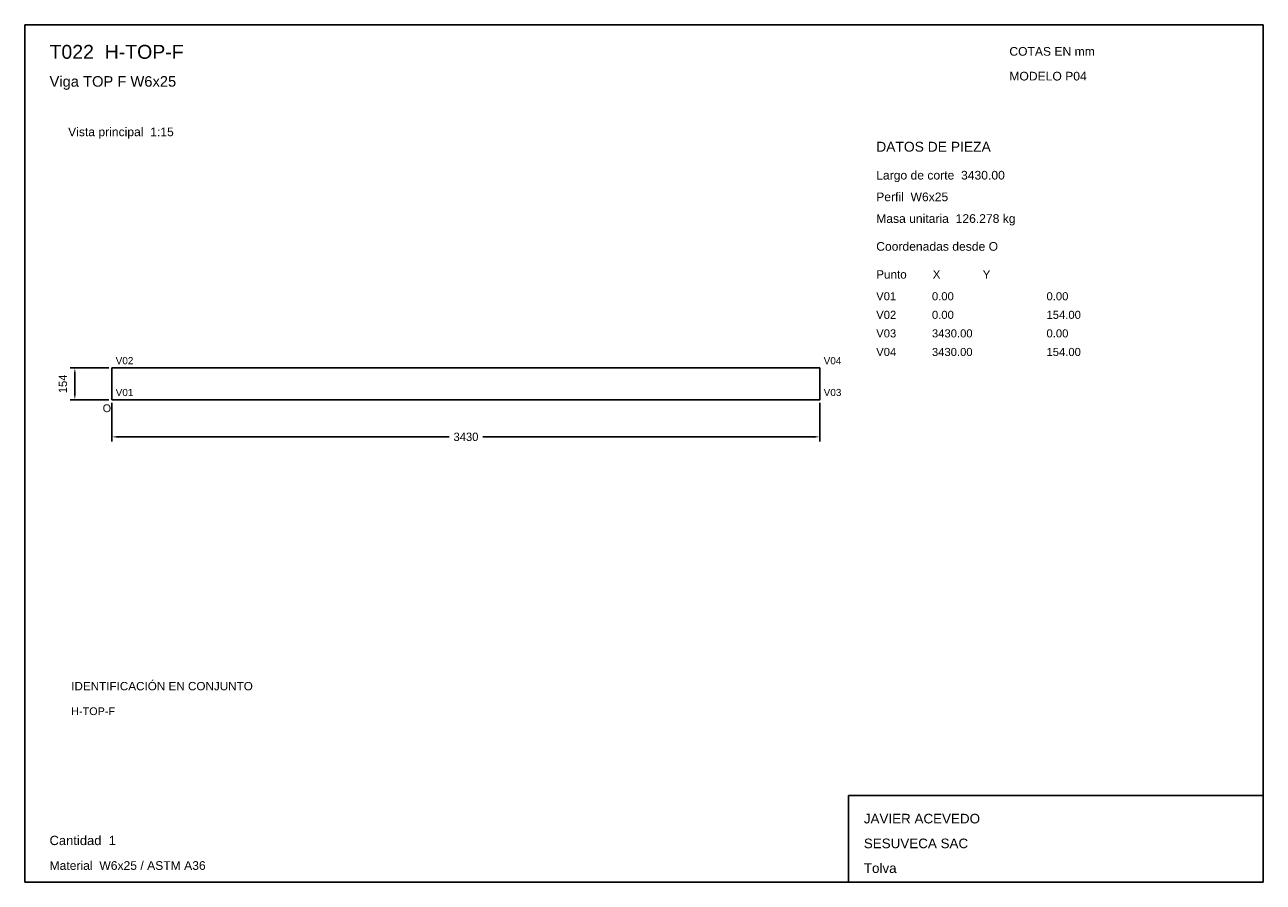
# Model space of a CAD drawing. Header units: millimetres. Extents: x 10 to 410, y 10 to 287.
import ezdxf

# ---------------------------------------------------------------- set-up
doc = ezdxf.new("R2010")
doc.units = ezdxf.units.MM
doc.styles.add('ARIAL', font='arial.ttf')
doc.dimstyles.get("Standard").update_dxf_attribs({"dimtxt": 2.5, "dimasz": 2.5, "dimexe": 1.25, "dimexo": 0.625, "dimtad": 1, "dimcen": 2.5, "dimazin": 3, "dimtfac": 1, "dimtmove": 0, "dimatfit": 3})

# ---------------------------------------------------------------- blocks, each defined once
blk = doc.blocks.new('_CLOSEDFILLED')
at = {"color": 0, "linetype": 'BYBLOCK'}
blk.add_solid([(-1, 0.16), (0, 0), (-1, -0.16)], dxfattribs=at)
blk = doc.blocks.new('*D1')
for p, q in [((38.17, 164.87), (38.17, 152.37)), ((266.83, 164.87), (266.83, 152.37)), ((40.17, 153.87), (147.1, 153.87)), ((157.9, 153.87), (264.83, 153.87))]:
    blk.add_line(p, q)
at = {"layer": 'Defpoints'}
for p in [(38.17, 165.87), (266.83, 165.87), (38.17, 153.87)]:
    blk.add_point(p, dxfattribs=at)
at = {"xscale": 2, "yscale": 2, "rotation": 180}
blk.add_blockref('_CLOSEDFILLED', (38.17, 153.87), dxfattribs=at)
at = {"xscale": 2, "yscale": 2}
blk.add_blockref('_CLOSEDFILLED', (266.83, 153.87), dxfattribs=at)
at = {"insert": (152.5, 153.87), "char_height": 2.7, "attachment_point": 5}
blk.add_mtext('3430', dxfattribs=at)
blk = doc.blocks.new('*D2')
for p, q in [((37.17, 176.13), (24.67, 176.13)), ((26.17, 167.87), (26.17, 174.13)), ((37.17, 165.87), (24.67, 165.87))]:
    blk.add_line(p, q)
at = {"layer": 'Defpoints'}
for p in [(38.17, 176.13), (26.17, 165.87), (38.17, 165.87)]:
    blk.add_point(p, dxfattribs=at)
at = {"xscale": 2, "yscale": 2}
for p, rotation in [((26.17, 176.13), 90), ((26.17, 165.87), 270)]:
    blk.add_blockref('_CLOSEDFILLED', p, dxfattribs=dict(at, rotation=rotation))
at = {"insert": (22.32, 171), "char_height": 2.7, "attachment_point": 5, "rotation": 90}
blk.add_mtext('154', dxfattribs=at)

msp = doc.modelspace()

# ---------------------------------------------------------------- linework, layer by layer
for p, q in [((410, 287), (10, 287)), ((10, 287), (10, 10)), ((410, 10), (410, 287)), ((410, 38), (276, 38)), ((276, 38), (276, 10)), ((410, 10), (410, 38)), ((10, 10), (410, 10)), ((276, 10), (410, 10))]:
    msp.add_line(p, q)
for points in [[(38.16667, 176.13333), (266.83333, 176.13333), (266.83333, 176.13333)], [(38.16667, 176.13333), (38.16667, 165.86667), (38.16667, 165.86667)], [(266.83333, 176.13333), (266.83333, 165.86667), (266.83333, 165.86667)], [(38.16667, 165.86667), (266.83333, 165.86667), (266.83333, 165.86667)]]:
    msp.add_lwpolyline(points)

# ---------------------------------------------------------------- texts
at = {"style": 'ARIAL'}
for s, height, p in [('T022  H-TOP-F', 4.5, (18, 276)), ('COTAS EN mm', 2.8, (328, 277)), ('Viga TOP F W6x25', 3.4, (18, 267)), ('MODELO P04', 2.8, (328, 269)), ('Vista principal  1:15', 2.8, (24, 251)), ('DATOS DE PIEZA', 3.2, (285, 246)), ('Largo de corte  3430.00', 2.8, (285, 237)), ('Perfil  W6x25', 2.8, (285, 230)), ('Masa unitaria  126.278 kg', 2.8, (285, 223)), ('Coordenadas desde O', 2.8, (285, 214)), ('Punto        X             Y', 2.7, (285, 205)), ('V01', 2.6, (285, 198)), ('0.00', 2.6, (303, 198)), ('0.00', 2.6, (340, 198)), ('V02', 2.6, (285, 192)), ('0.00', 2.6, (303, 192)), ('154.00', 2.6, (340, 192)), ('V03', 2.6, (285, 186)), ('3430.00', 2.6, (303, 186)), ('0.00', 2.6, (340, 186)), ('V04', 2.6, (285, 180)), ('3430.00', 2.6, (303, 180)), ('154.00', 2.6, (340, 180)), ('V02', 2.3, (39.36667, 177.33333)), ('V04', 2.3, (268.03333, 177.33333)), ('V01', 2.3, (39.36667, 167.06667)), ('V03', 2.3, (268.03333, 167.06667)), ('O', 2.5, (35.16667, 161.86667)), ('IDENTIFICACIÓN EN CONJUNTO', 2.7, (25, 72)), ('H-TOP-F', 2.5, (25, 64)), ('JAVIER ACEVEDO', 3.1, (281, 29)), ('Cantidad  1', 3, (18, 22)), ('SESUVECA SAC', 3.1, (281, 21)), ('Material  W6x25 / ASTM A36', 2.8, (18, 14)), ('Tolva', 3.1, (281, 13))]:
    msp.add_text(s, height=height, dxfattribs=at).set_placement(p)

# ---------------------------------------------------------------- dimensions: what is measured, and where the dimension line sits
dim = msp.add_linear_dim(base=(26.16667, 165.86667), p1=(38.16667, 165.86667), p2=(38.16667, 176.13333), angle=90, dimstyle='Standard', override={"dimtxt": 2.7, "dimasz": 2, "dimexe": 1.5, "dimexo": 1, "dimgap": 1, "dimdec": 2, "dimlfac": 15, "dimzin": 8})
dim.commit()
dim.dimension.update_dxf_attribs({"geometry": '*D2', "text_midpoint": (22.31667, 171)})
dim = msp.add_linear_dim(base=(38.16667, 153.86667), p1=(38.16667, 165.86667), p2=(266.83333, 165.86667), dimstyle='Standard', override={"dimtxt": 2.7, "dimasz": 2, "dimexe": 1.5, "dimexo": 1, "dimgap": 1, "dimdec": 2, "dimlfac": 15, "dimzin": 8})
dim.commit()
dim.dimension.update_dxf_attribs({"geometry": '*D1', "text_midpoint": (152.5, 153.86667)})

doc.saveas('drawing.dxf')
